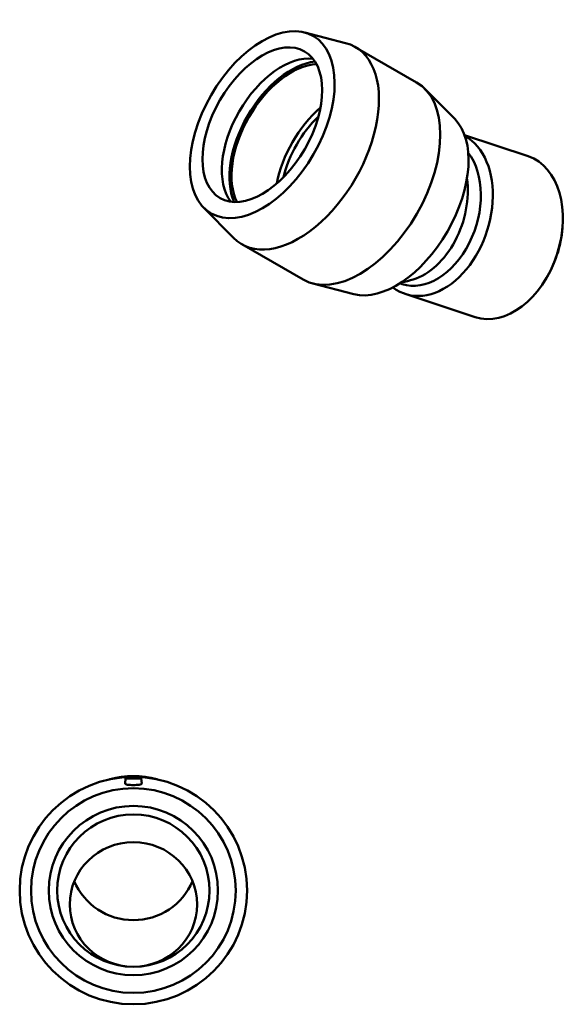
# Model space of a CAD drawing. Header units: millimetres. Extents: x -102 to 1450, y -612 to 1193.
# Tile 5 of 5: x 935 to 1450, y 263 to 1193. Entities that reach past the tile are written whole.
import ezdxf

# ---------------------------------------------------------------- set-up
doc = ezdxf.new("R2010")
doc.units = ezdxf.units.MM
doc.layers.add('Visible (ANSI)', color=7, linetype='Continuous', lineweight=50)

msp = doc.modelspace()

# ---------------------------------------------------------------- linework, layer by layer
at = {"layer": 'Visible (ANSI)'}
for p, q in [((1204.124, 1181.201), (1242.871, 1171.139)), ((1251.994, 1167.425), (1309.994, 1134.025)), ((1345.936, 1099.537), (1317.785, 1127.999)), ((1415.518, 1064.142), (1355.372, 1083.997)), ((1108.759, 1015.598), (1136.91, 987.135)), ((1447.798, 996.279), (1447.913, 997.777)), ((1144.702, 981.11), (1202.702, 947.709)), ((1250.571, 933.933), (1211.824, 943.995)), ((1296.147, 943.48), (1294.144, 944.141)), ((1431.701, 947.515), (1430.902, 946.243)), ((1365.363, 912.206), (1299.172, 934.056)), ((1034.666, 476.245), (1034.243, 471.409)), ((1034.666, 476.245), (1049.666, 476.245)), ((1049.666, 476.245), (1050.089, 471.409))]:
    msp.add_line(p, q, dxfattribs=at)
for radius in [107.5, 96.75, 80, 72]:
    msp.add_circle((1042.166, 370.245), radius, dxfattribs=at)
msp.add_arc((1282.965, 1023.653), 79.55, 279.182381, 287.449646, dxfattribs=at)
for centre, major_axis, ratio in [((1164.053, 1094.016), (48.281, 83.842), 0.5780931), ((1164.053, 1094.016), (39.923, 69.327), 0.5780931), ((1042.166, 357.124), (60.194, 0), 0.9781476)]:
    msp.add_ellipse(centre, major_axis=major_axis, ratio=ratio, dxfattribs=at)
for centre, major_axis, ratio, start_param, end_param in [((1198.348, 1074.267), (53.646, 93.158), 0.5780931, 2.9839074, 6.4408706), ((1182.343, 1083.484), (-39.923, -69.327), 0.5780931, 3.3718113, 6.0529667), ((1191.489, 1078.217), (-41.294, -71.709), 0.5780931, 3.5316887, 5.8930892), ((1191.489, 1078.217), (-39.923, -69.327), 0.5780931, 3.490941, 5.933837), ((1256.348, 1040.867), (53.646, 93.158), 0.5780931, 3.1415927, 6.2831853), ((1232.642, 1054.518), (39.923, 69.327), 0.5780931, 1.0269289, 2.1146638), ((1232.642, 1054.518), (35.93, 62.394), 0.5780931, 1.0954107, 2.046182), ((1290.643, 1021.118), (48.281, 83.842), 0.5780931, 3.2992779, 6.1255), ((1324.25, 1010.024), (-25.078, -75.968), 0.6851888, 6.0434378, 9.2995573), ((1318.716, 1011.851), (-22.57, -68.371), 0.6851888, 0, 2.7112362), ((1390.441, 988.174), (25.078, 75.968), 0.6851888, 3.1415927, 6.2831853), ((1306.361, 1015.93), (22.57, 68.371), 0.6851888, 3.5993715, 5.3356978), ((1393.415, 987.192), (23.73, 71.885), 0.6851888, 4.3663425, 5.0584354), ((1042.166, 400.244), (80, 0), 0.9781476, 1.2904877, 1.851105), ((1042.166, 401.138), (-60.194, 0), 0.9781476, 0.3830725, 2.7585202)]:
    msp.add_ellipse(centre, major_axis=major_axis, ratio=ratio, start_param=start_param, end_param=end_param, dxfattribs=at)
msp.add_open_spline([(1050.09, 471.344), (1050.073, 471.129), (1049.864, 470.915), (1049.041, 470.549), (1048.427, 470.396), (1047.021, 470.168), (1046.137, 470.078), (1044.203, 469.961), (1043.152, 469.934), (1041.181, 469.934), (1040.13, 469.961), (1038.195, 470.078), (1037.312, 470.168), (1035.905, 470.396), (1035.292, 470.549), (1034.469, 470.915), (1034.26, 471.129), (1034.241, 471.365), (1034.241, 471.387), (1034.244, 471.409)], degree=3, knots=[0, 0, 0, 0, 0.2988024, 0.2988024, 0.5976047, 0.5976047, 0.893155, 0.893155, 1.1887052, 1.1887052, 1.4842554, 1.4842554, 1.7798056, 1.7798056, 2.078608, 2.078608, 2.3774104, 2.3774104, 2.4069907, 2.4069907, 2.4069907, 2.4069907], dxfattribs=at)
msp.add_open_spline([(1050.089, 471.409), (1050.091, 471.387), (1050.091, 471.365), (1050.09, 471.344)], degree=3, dxfattribs=at)

doc.saveas('drawing.dxf')
